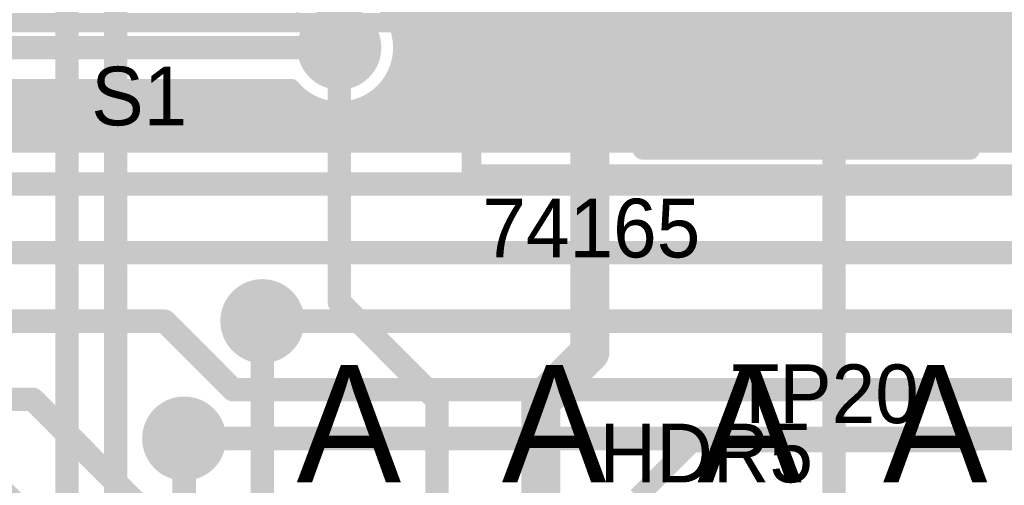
# Model space of a CAD drawing. Extents: x 7.17 to 14.1, y 4 to 11.75.
# Tile 65 of 219: x 8.34 to 8.84, y 7.76 to 8. Entities that reach past the tile are written whole.
import ezdxf

# ---------------------------------------------------------------- set-up
doc = ezdxf.new("R2010")
doc.units = 0
doc.layers.get('0').update_dxf_attribs({"linetype": 'CONTINUOUS'})
for name, color, linetype in [('BOTTOMLAYER', 5, 'CONTINUOUS'), ('BOTTOMSOLDER', 6, 'CONTINUOUS'), ('MECHANICAL1', 6, 'CONTINUOUS'), ('MECHANICAL5', 56, 'CONTINUOUS'), ('TOPLAYER', 1, 'CONTINUOUS'), ('TOPOVERLAY', 2, 'CONTINUOUS'), ('TOPPASTE', 8, 'CONTINUOUS'), ('TOPSOLDER', 216, 'CONTINUOUS')]:
    doc.layers.add(name, color=color, linetype=linetype)

# ---------------------------------------------------------------- blocks, each defined once
blk = doc.blocks.new('SWITCH_4_POS_SPST_66')
at = {"layer": 'TOPOVERLAY', "const_width": 0.01}
for points in [[(0.275, -0.2125), (0.275, 0.0625)], [(-0.055, -0.2125), (0.275, -0.2125)]]:
    blk.add_lwpolyline(points, dxfattribs=at)
at = {"layer": 'TOPOVERLAY', "const_width": 0.005}
blk.add_lwpolyline([(0.2725, -0.2125, 1), (0.2775, -0.2125, 1)], format="xyb", close=True, dxfattribs=at)
blk.add_lwpolyline([(0.2725, -0.2125, 1), (0.2775, -0.2125, 1)], format="xyb", close=True, dxfattribs=at)
blk = doc.blocks.new('SO16_67')
at = {"layer": 'MECHANICAL1', "const_width": 0.01}
for points in [[(0.195, -0.3775), (0.195, 0.0225)], [(0.0275, -0.3775), (0.0275, 0.005)], [(0, -0.355), (0, -0.345)], [(0, -0.345), (0.0275, -0.345)], [(0.195, -0.345), (0.2225, -0.345)], [(0, -0.355), (0.0275, -0.355)], [(0.195, -0.355), (0.2225, -0.355)], [(0.0275, -0.3775), (0.195, -0.3775)]]:
    blk.add_lwpolyline(points, dxfattribs=at)
at = {"layer": 'MECHANICAL1', "const_width": 0.005}
for points in [[(-0.0025, -0.345, 1), (0.0025, -0.345, 1)], [(-0.0025, -0.345, 1), (0.0025, -0.345, 1)], [(0.025, -0.345, 1), (0.03, -0.345, 1)], [(0.1925, -0.345, 1), (0.1975, -0.345, 1)], [(-0.0025, -0.355, 1), (0.0025, -0.355, 1)], [(-0.0025, -0.355, 1), (0.0025, -0.355, 1)], [(0.025, -0.355, 1), (0.03, -0.355, 1)], [(0.1925, -0.355, 1), (0.1975, -0.355, 1)], [(0.025, -0.3775, 1), (0.03, -0.3775, 1)], [(0.025, -0.3775, 1), (0.03, -0.3775, 1)], [(0.1925, -0.3775, 1), (0.1975, -0.3775, 1)], [(0.1925, -0.3775, 1), (0.1975, -0.3775, 1)]]:
    blk.add_lwpolyline(points, format="xyb", close=True, dxfattribs=at)
at = {"layer": 'TOPLAYER', "const_width": 0.024}
for points in [[(0.028457, -0.3), (-0.027543, -0.3)], [(0.248457, -0.3), (0.192457, -0.3)], [(0.028457, -0.35), (-0.027543, -0.35)], [(0.248457, -0.35), (0.192457, -0.35)]]:
    blk.add_lwpolyline(points, dxfattribs=at)
at = {"layer": 'TOPLAYER', "const_width": 0.012}
for points in [[(-0.033543, -0.3, 1), (-0.021543, -0.3, 1)], [(0.022457, -0.3, 1), (0.034457, -0.3, 1)], [(0.186457, -0.3, 1), (0.198457, -0.3, 1)], [(-0.033543, -0.35, 1), (-0.021543, -0.35, 1)], [(0.022457, -0.35, 1), (0.034457, -0.35, 1)], [(0.186457, -0.35, 1), (0.198457, -0.35, 1)]]:
    blk.add_lwpolyline(points, format="xyb", close=True, dxfattribs=at)
at = {"layer": 'TOPOVERLAY', "const_width": 0.01}
for points in [[(-0.06, -0.39), (-0.06, 0.04)], [(-0.06, -0.39), (0.28, -0.39)]]:
    blk.add_lwpolyline(points, dxfattribs=at)
at = {"layer": 'TOPOVERLAY', "const_width": 0.005}
blk.add_lwpolyline([(-0.0625, -0.39, 1), (-0.0575, -0.39, 1)], format="xyb", close=True, dxfattribs=at)
blk.add_lwpolyline([(-0.0625, -0.39, 1), (-0.0575, -0.39, 1)], format="xyb", close=True, dxfattribs=at)
at = {"layer": 'TOPPASTE', "const_width": 0.024}
for points in [[(0.028457, -0.3), (-0.027543, -0.3)], [(0.248457, -0.3), (0.192457, -0.3)], [(0.028457, -0.35), (-0.027543, -0.35)], [(0.248457, -0.35), (0.192457, -0.35)]]:
    blk.add_lwpolyline(points, dxfattribs=at)
at = {"layer": 'TOPPASTE', "const_width": 0.012}
for points in [[(-0.033543, -0.3, 1), (-0.021543, -0.3, 1)], [(0.022457, -0.3, 1), (0.034457, -0.3, 1)], [(0.186457, -0.3, 1), (0.198457, -0.3, 1)], [(-0.033543, -0.35, 1), (-0.021543, -0.35, 1)], [(0.022457, -0.35, 1), (0.034457, -0.35, 1)], [(0.186457, -0.35, 1), (0.198457, -0.35, 1)]]:
    blk.add_lwpolyline(points, format="xyb", close=True, dxfattribs=at)
at = {"layer": 'TOPSOLDER', "const_width": 0.032}
for points in [[(0.028457, -0.3), (-0.027543, -0.3)], [(0.248457, -0.3), (0.192457, -0.3)], [(0.028457, -0.35), (-0.027543, -0.35)], [(0.248457, -0.35), (0.192457, -0.35)]]:
    blk.add_lwpolyline(points, dxfattribs=at)
at = {"layer": 'TOPSOLDER', "const_width": 0.016}
for points in [[(-0.035543, -0.3, 1), (-0.019543, -0.3, 1)], [(0.020457, -0.3, 1), (0.036457, -0.3, 1)], [(0.184457, -0.3, 1), (0.200457, -0.3, 1)], [(-0.035543, -0.35, 1), (-0.019543, -0.35, 1)], [(0.020457, -0.35, 1), (0.036457, -0.35, 1)], [(0.184457, -0.35, 1), (0.200457, -0.35, 1)]]:
    blk.add_lwpolyline(points, format="xyb", close=True, dxfattribs=at)

msp = doc.modelspace()

# ---------------------------------------------------------------- linework, layer by layer
at = {"layer": 'BOTTOMLAYER'}
for points, const_width in [([(8.462834, 8.224904), (8.752738, 7.935)], 0.008), ([(8.469905, 8.224904), (8.759809, 7.935)], 0.008), ([(8.476976, 8.224904), (8.76688, 7.935)], 0.008), ([(8.484047, 8.224904), (8.773951, 7.935)], 0.008), ([(8.491118, 8.224904), (8.781022, 7.935)], 0.008), ([(8.498189, 8.224904), (8.788093, 7.935)], 0.008), ([(8.462911, 8.217756), (8.745667, 7.935)], 0.008), ([(8.463904, 8.209691), (8.738596, 7.935)], 0.008), ([(8.463208, 8.203316), (8.731524, 7.935)], 0.008), ([(8.461535, 8.197918), (8.724453, 7.935)], 0.008), ([(8.459139, 8.193244), (8.717382, 7.935)], 0.008), ([(8.34227, 8.189904), (8.597174, 7.935)], 0.008), ([(8.349341, 8.189904), (8.604245, 7.935)], 0.008), ([(8.356412, 8.189904), (8.611316, 7.935)], 0.008), ([(8.363483, 8.189904), (8.618387, 7.935)], 0.008), ([(8.370554, 8.189904), (8.625458, 7.935)], 0.008), ([(8.377625, 8.189904), (8.632529, 7.935)], 0.008), ([(8.384696, 8.189904), (8.6396, 7.935)], 0.008), ([(8.391767, 8.189904), (8.646671, 7.935)], 0.008), ([(8.398838, 8.189904), (8.653742, 7.935)], 0.008), ([(8.405909, 8.189904), (8.660813, 7.935)], 0.008), ([(8.456129, 8.189182), (8.710311, 7.935)], 0.008), ([(8.448401, 8.182768), (8.696169, 7.935)], 0.008), ([(8.452551, 8.185689), (8.70324, 7.935)], 0.008), ([(8.423063, 8.179821), (8.667884, 7.935)], 0.008), ([(8.43154, 8.178416), (8.674956, 7.935)], 0.008), ([(8.438103, 8.178924), (8.682027, 7.935)], 0.008), ([(8.443627, 8.180471), (8.689098, 7.935)], 0.008), ([(8.529665, 7.999339), (8.680108, 8.149781)], 0.008), ([(8.531755, 7.994357), (8.682273, 8.144875)], 0.008), ([(8.533032, 7.988564), (8.685079, 8.14061)], 0.008), ([(8.533113, 7.981573), (8.688463, 8.136923)], 0.008), ([(8.530577, 7.971966), (8.6809, 8.122289)], 0.008), ([(8.500682, 7.935), (8.678533, 8.112851)], 0.008), ([(8.507753, 7.935), (8.67867, 8.105917)], 0.008), ([(8.514824, 7.935), (8.679981, 8.100157)], 0.008), ([(8.521895, 7.935), (8.682097, 8.095201)], 0.008), ([(8.528966, 7.935), (8.68486, 8.090894)], 0.008), ([(8.536037, 7.935), (8.688204, 8.087167)], 0.008), ([(8.543109, 7.935), (8.681299, 8.07319)], 0.008), ([(8.55018, 7.935), (8.678589, 8.06341)], 0.008), ([(8.557251, 7.935), (8.678615, 8.056364)], 0.008), ([(8.564322, 7.935), (8.679859, 8.050537)], 0.008), ([(8.571393, 7.935), (8.681924, 8.045531)], 0.008), ([(8.578464, 7.935), (8.684644, 8.04118)], 0.008), ([(8.585535, 7.935), (8.687948, 8.037413)], 0.008), ([(8.635033, 7.935), (8.740033, 8.04)], 0.008), ([(8.642104, 7.935), (8.747104, 8.04)], 0.008), ([(8.649175, 7.935), (8.754175, 8.04)], 0.008), ([(8.656246, 7.935), (8.761246, 8.04)], 0.008), ([(8.663317, 7.935), (8.768317, 8.04)], 0.008), ([(8.670388, 7.935), (8.775388, 8.04)], 0.008), ([(8.677459, 7.935), (8.782459, 8.04)], 0.008), ([(8.68453, 7.935), (8.78953, 8.04)], 0.008), ([(8.691602, 7.935), (8.796602, 8.04)], 0.008), ([(8.698673, 7.935), (8.803673, 8.04)], 0.008), ([(8.705744, 7.935), (8.810744, 8.04)], 0.008), ([(8.712815, 7.935), (8.817815, 8.04)], 0.008), ([(8.719886, 7.935), (8.823253, 8.038367)], 0.008), ([(8.733481, 8.03911), (8.837591, 7.935)], 0.008), ([(8.739662, 8.04), (8.844662, 7.935)], 0.008), ([(8.746733, 8.04), (8.851733, 7.935)], 0.008), ([(8.753804, 8.04), (8.858804, 7.935)], 0.008), ([(8.760875, 8.04), (8.865875, 7.935)], 0.008), ([(8.767946, 8.04), (8.872946, 7.935)], 0.008), ([(8.775018, 8.04), (8.880017, 7.935)], 0.008), ([(8.782089, 8.04), (8.887089, 7.935)], 0.008), ([(8.78916, 8.04), (8.89416, 7.935)], 0.008), ([(8.796231, 8.04), (8.901231, 7.935)], 0.008), ([(8.803302, 8.04), (8.908302, 7.935)], 0.008), ([(8.592606, 7.935), (8.691817, 8.034211)], 0.008), ([(8.599677, 7.935), (8.696277, 8.0316)], 0.008), ([(8.627962, 7.935), (8.72572, 8.032759)], 0.008), ([(8.725701, 8.032747), (8.823449, 7.935)], 0.008), ([(8.726957, 7.935), (8.826788, 8.034831)], 0.008), ([(8.729878, 8.035642), (8.83052, 7.935)], 0.008), ([(8.734028, 7.935), (8.830324, 8.031296)], 0.008), ([(8.606748, 7.935), (8.701414, 8.029666)], 0.008), ([(8.613819, 7.935), (8.707418, 8.028598)], 0.008), ([(8.620891, 7.935), (8.714768, 8.028878)], 0.008), ([(8.7001, 8.030065), (8.795164, 7.935)], 0.008), ([(8.708713, 8.028522), (8.802235, 7.935)], 0.008), ([(8.715335, 8.028972), (8.809306, 7.935)], 0.008), ([(8.720897, 8.03048), (8.816378, 7.935)], 0.008), ([(8.741099, 7.935), (8.83386, 8.02776)], 0.008), ([(8.74817, 7.935), (8.837395, 8.024225)], 0.008), ([(8.755242, 7.935), (8.840931, 8.020689)], 0.008), ([(8.762313, 7.935), (8.844466, 8.017154)], 0.008), ([(8.769384, 7.935), (8.848002, 8.013618)], 0.008), ([(8.776455, 7.935), (8.851537, 8.010082)], 0.008), ([(8.783526, 7.935), (8.855073, 8.006547)], 0.008), ([(8.790597, 7.935), (8.858608, 8.003011)], 0.008), ([(8.797668, 7.935), (8.862144, 7.999476)], 0.008), ([(8.804739, 7.935), (8.86568, 7.99594)], 0.008), ([(8.532179, 7.992924), (8.590102, 7.935)], 0.008), ([(8.81181, 7.935), (8.869215, 7.992405)], 0.008), ([(8.309904, 7.984708), (8.501769, 7.984708)], 0.012), ([(8.818881, 7.935), (8.872751, 7.988869)], 0.008), ([(8.533269, 7.984762), (8.583031, 7.935)], 0.008), ([(8.825952, 7.935), (8.876286, 7.985334)], 0.008), ([(8.833024, 7.935), (8.879822, 7.981798)], 0.008), ([(8.532619, 7.978341), (8.57596, 7.935)], 0.008), ([(8.840095, 7.935), (8.883357, 7.978262)], 0.008), ([(8.530977, 7.972912), (8.568889, 7.935)], 0.008), ([(8.528605, 7.968213), (8.561818, 7.935)], 0.008), ([(8.309762, 7.935), (8.33947, 7.964708)], 0.008), ([(8.316833, 7.935), (8.346541, 7.964708)], 0.008), ([(8.323904, 7.935), (8.353612, 7.964708)], 0.008), ([(8.330704, 7.961052), (8.356756, 7.935)], 0.008), ([(8.330975, 7.935), (8.360684, 7.964708)], 0.008), ([(8.334186, 7.964642), (8.363827, 7.935)], 0.008), ([(8.33424, 7.964708), (8.477433, 7.964708)], 0.008), ([(8.338047, 7.935), (8.367755, 7.964708)], 0.008), ([(8.34119, 7.964708), (8.370898, 7.935)], 0.008), ([(8.345118, 7.935), (8.374826, 7.964708)], 0.008), ([(8.348261, 7.964708), (8.377969, 7.935)], 0.008), ([(8.352189, 7.935), (8.381897, 7.964708)], 0.008), ([(8.355332, 7.964708), (8.385041, 7.935)], 0.008), ([(8.35926, 7.935), (8.388968, 7.964708)], 0.008), ([(8.362404, 7.964708), (8.392112, 7.935)], 0.008), ([(8.366331, 7.935), (8.396039, 7.964708)], 0.008), ([(8.369475, 7.964708), (8.399183, 7.935)], 0.008), ([(8.373402, 7.935), (8.40311, 7.964708)], 0.008), ([(8.376546, 7.964708), (8.406254, 7.935)], 0.008), ([(8.380473, 7.935), (8.410181, 7.964708)], 0.008), ([(8.383617, 7.964708), (8.413325, 7.935)], 0.008), ([(8.387544, 7.935), (8.417252, 7.964708)], 0.008), ([(8.390688, 7.964708), (8.420396, 7.935)], 0.008), ([(8.394615, 7.935), (8.424323, 7.964708)], 0.008), ([(8.397759, 7.964708), (8.427467, 7.935)], 0.008), ([(8.401687, 7.935), (8.431394, 7.964708)], 0.008), ([(8.40483, 7.964708), (8.434538, 7.935)], 0.008), ([(8.408758, 7.935), (8.438466, 7.964708)], 0.008), ([(8.411901, 7.964708), (8.441609, 7.935)], 0.008), ([(8.415829, 7.935), (8.445537, 7.964708)], 0.008), ([(8.418972, 7.964708), (8.44868, 7.935)], 0.008), ([(8.4229, 7.935), (8.452608, 7.964708)], 0.008), ([(8.426044, 7.964708), (8.455751, 7.935)], 0.008), ([(8.429971, 7.935), (8.459679, 7.964708)], 0.008), ([(8.433115, 7.964708), (8.462823, 7.935)], 0.008), ([(8.437042, 7.935), (8.46675, 7.964708)], 0.008), ([(8.440186, 7.964708), (8.469894, 7.935)], 0.008), ([(8.444113, 7.935), (8.473821, 7.964708)], 0.008), ([(8.447257, 7.964708), (8.476965, 7.935)], 0.008), ([(8.451184, 7.935), (8.479061, 7.962877)], 0.008), ([(8.454328, 7.964708), (8.484036, 7.935)], 0.008), ([(8.461399, 7.964708), (8.491107, 7.935)], 0.008), ([(8.46847, 7.964708), (8.498178, 7.935)], 0.008), ([(8.475541, 7.964708), (8.505249, 7.935)], 0.008), ([(8.522061, 7.960615), (8.547676, 7.935)], 0.008), ([(8.525618, 7.964129), (8.554747, 7.935)], 0.008), ([(8.321994, 7.95562), (8.342614, 7.935)], 0.008), ([(8.326654, 7.958031), (8.349685, 7.935)], 0.008), ([(8.458255, 7.935), (8.482809, 7.959553)], 0.008), ([(8.465326, 7.935), (8.487138, 7.956812)], 0.008), ([(8.493611, 7.935), (8.514511, 7.9559)], 0.008), ([(8.513184, 7.955349), (8.533534, 7.935)], 0.008), ([(8.517933, 7.957672), (8.540605, 7.935)], 0.008), ([(8.316612, 7.953931), (8.335543, 7.935)], 0.008), ([(8.472397, 7.935), (8.49212, 7.954722)], 0.008), ([(8.479469, 7.935), (8.497913, 7.953445)], 0.008), ([(8.48654, 7.935), (8.504904, 7.953364)], 0.008), ([(8.492812, 7.954508), (8.51232, 7.935)], 0.008), ([(8.501178, 7.953214), (8.519391, 7.935)], 0.008), ([(8.507692, 7.95377), (8.526462, 7.935)], 0.008), ([(8.082604, 7.935), (9.080568, 7.935)], 0.008), ([(8.082604, 7.915), (9.104904, 7.915)], 0.012), ([(8.085912, 7.879904), (9.152405, 7.879904)], 0.012), ([(8.087604, 7.844904), (8.412405, 7.844904)], 0.012), ([(8.412405, 7.844904), (8.447405, 7.809904)], 0.012), ([(8.462405, 7.844904), (9.157405, 7.844904)], 0.012), ([(8.447405, 7.809904), (9.162405, 7.809904)], 0.012), ([(7.504904, 7.805), (8.344904, 7.805)], 0.012), ([(8.344904, 7.805), (8.399904, 7.75)], 0.012), ([(8.422405, 7.784904), (9.182405, 7.784904)], 0.012), ([(8.304904, 7.77), (8.369904, 7.705)], 0.03)]:
    msp.add_lwpolyline(points, dxfattribs=dict(at, const_width=const_width))
at = {"layer": 'BOTTOMLAYER', "const_width": 0.008}
for points in [[(8.477433, 8.004708, -0.704024), (8.533269, 7.984708)], [(8.533269, 7.984708, -0.704024), (8.477433, 7.964708)]]:
    msp.add_lwpolyline(points, format="xyb", dxfattribs=at)
at = {"layer": 'BOTTOMLAYER'}
for points, const_width in [([(8.527665, 7.999339, 1), (8.531665, 7.999339, 1)], 0.004), ([(8.529755, 7.994357, 1), (8.533755, 7.994357, 1)], 0.004), ([(8.530179, 7.992924, 1), (8.534179, 7.992924, 1)], 0.004), ([(8.498769, 7.984708, 1), (8.504769, 7.984708, 1)], 0.006), ([(8.531032, 7.988564, 1), (8.535032, 7.988564, 1)], 0.004), ([(8.531113, 7.981573, 1), (8.535113, 7.981573, 1)], 0.004), ([(8.531269, 7.984762, 1), (8.535269, 7.984762, 1)], 0.004), ([(8.531269, 7.984708, 1), (8.535269, 7.984708, 1)], 0.004), ([(8.531269, 7.984708, 1), (8.535269, 7.984708, 1)], 0.004), ([(8.530619, 7.978341, 1), (8.534619, 7.978341, 1)], 0.004), ([(8.528577, 7.971966, 1), (8.532577, 7.971966, 1)], 0.004), ([(8.528977, 7.972912, 1), (8.532977, 7.972912, 1)], 0.004), ([(8.526605, 7.968213, 1), (8.530605, 7.968213, 1)], 0.004), ([(8.33747, 7.964708, 1), (8.34147, 7.964708, 1)], 0.004), ([(8.33919, 7.964708, 1), (8.34319, 7.964708, 1)], 0.004), ([(8.344541, 7.964708, 1), (8.348541, 7.964708, 1)], 0.004), ([(8.346261, 7.964708, 1), (8.350261, 7.964708, 1)], 0.004), ([(8.351612, 7.964708, 1), (8.355612, 7.964708, 1)], 0.004), ([(8.353333, 7.964708, 1), (8.357333, 7.964708, 1)], 0.004), ([(8.358683, 7.964708, 1), (8.362683, 7.964708, 1)], 0.004), ([(8.360404, 7.964708, 1), (8.364404, 7.964708, 1)], 0.004), ([(8.365755, 7.964708, 1), (8.369755, 7.964708, 1)], 0.004), ([(8.367475, 7.964708, 1), (8.371475, 7.964708, 1)], 0.004), ([(8.372826, 7.964708, 1), (8.376826, 7.964708, 1)], 0.004), ([(8.374546, 7.964708, 1), (8.378546, 7.964708, 1)], 0.004), ([(8.379897, 7.964708, 1), (8.383897, 7.964708, 1)], 0.004), ([(8.381617, 7.964708, 1), (8.385617, 7.964708, 1)], 0.004), ([(8.386968, 7.964708, 1), (8.390968, 7.964708, 1)], 0.004), ([(8.388688, 7.964708, 1), (8.392688, 7.964708, 1)], 0.004), ([(8.394039, 7.964708, 1), (8.398039, 7.964708, 1)], 0.004), ([(8.395759, 7.964708, 1), (8.399759, 7.964708, 1)], 0.004), ([(8.40111, 7.964708, 1), (8.40511, 7.964708, 1)], 0.004), ([(8.40283, 7.964708, 1), (8.40683, 7.964708, 1)], 0.004), ([(8.408181, 7.964708, 1), (8.412181, 7.964708, 1)], 0.004), ([(8.409901, 7.964708, 1), (8.413901, 7.964708, 1)], 0.004), ([(8.415252, 7.964708, 1), (8.419252, 7.964708, 1)], 0.004), ([(8.416972, 7.964708, 1), (8.420972, 7.964708, 1)], 0.004), ([(8.422323, 7.964708, 1), (8.426323, 7.964708, 1)], 0.004), ([(8.424043, 7.964708, 1), (8.428043, 7.964708, 1)], 0.004), ([(8.429395, 7.964708, 1), (8.433395, 7.964708, 1)], 0.004), ([(8.431115, 7.964708, 1), (8.435115, 7.964708, 1)], 0.004), ([(8.436466, 7.964708, 1), (8.440466, 7.964708, 1)], 0.004), ([(8.438186, 7.964708, 1), (8.442186, 7.964708, 1)], 0.004), ([(8.443537, 7.964708, 1), (8.447537, 7.964708, 1)], 0.004), ([(8.445257, 7.964708, 1), (8.449257, 7.964708, 1)], 0.004), ([(8.450608, 7.964708, 1), (8.454608, 7.964708, 1)], 0.004), ([(8.452328, 7.964708, 1), (8.456328, 7.964708, 1)], 0.004), ([(8.457679, 7.964708, 1), (8.461679, 7.964708, 1)], 0.004), ([(8.459399, 7.964708, 1), (8.463399, 7.964708, 1)], 0.004), ([(8.46475, 7.964708, 1), (8.46875, 7.964708, 1)], 0.004), ([(8.46647, 7.964708, 1), (8.47047, 7.964708, 1)], 0.004), ([(8.471821, 7.964708, 1), (8.475821, 7.964708, 1)], 0.004), ([(8.473541, 7.964708, 1), (8.477541, 7.964708, 1)], 0.004), ([(8.475433, 7.964708, 1), (8.479433, 7.964708, 1)], 0.004), ([(8.475433, 7.964708, 1), (8.479433, 7.964708, 1)], 0.004), ([(8.477061, 7.962877, 1), (8.481061, 7.962877, 1)], 0.004), ([(8.520061, 7.960615, 1), (8.524061, 7.960615, 1)], 0.004), ([(8.523618, 7.964129, 1), (8.527618, 7.964129, 1)], 0.004), ([(8.480809, 7.959553, 1), (8.484809, 7.959553, 1)], 0.004), ([(8.485138, 7.956812, 1), (8.489138, 7.956812, 1)], 0.004), ([(8.511184, 7.955349, 1), (8.515184, 7.955349, 1)], 0.004), ([(8.512511, 7.9559, 1), (8.516511, 7.9559, 1)], 0.004), ([(8.515933, 7.957672, 1), (8.519933, 7.957672, 1)], 0.004), ([(8.49012, 7.954722, 1), (8.49412, 7.954722, 1)], 0.004), ([(8.490812, 7.954508, 1), (8.494812, 7.954508, 1)], 0.004), ([(8.495913, 7.953445, 1), (8.499913, 7.953445, 1)], 0.004), ([(8.499178, 7.953214, 1), (8.503178, 7.953214, 1)], 0.004), ([(8.502904, 7.953364, 1), (8.506904, 7.953364, 1)], 0.004), ([(8.505693, 7.95377, 1), (8.509692, 7.95377, 1)], 0.004), ([(8.333543, 7.935, 1), (8.337543, 7.935, 1)], 0.004), ([(8.336047, 7.935, 1), (8.340047, 7.935, 1)], 0.004), ([(8.340614, 7.935, 1), (8.344614, 7.935, 1)], 0.004), ([(8.343118, 7.935, 1), (8.347118, 7.935, 1)], 0.004), ([(8.347685, 7.935, 1), (8.351685, 7.935, 1)], 0.004), ([(8.350189, 7.935, 1), (8.354189, 7.935, 1)], 0.004), ([(8.354756, 7.935, 1), (8.358756, 7.935, 1)], 0.004), ([(8.35726, 7.935, 1), (8.36126, 7.935, 1)], 0.004), ([(8.361827, 7.935, 1), (8.365827, 7.935, 1)], 0.004), ([(8.364331, 7.935, 1), (8.368331, 7.935, 1)], 0.004), ([(8.368898, 7.935, 1), (8.372898, 7.935, 1)], 0.004), ([(8.371402, 7.935, 1), (8.375402, 7.935, 1)], 0.004), ([(8.375969, 7.935, 1), (8.379969, 7.935, 1)], 0.004), ([(8.378473, 7.935, 1), (8.382473, 7.935, 1)], 0.004), ([(8.38304, 7.935, 1), (8.38704, 7.935, 1)], 0.004), ([(8.385544, 7.935, 1), (8.389544, 7.935, 1)], 0.004), ([(8.390112, 7.935, 1), (8.394112, 7.935, 1)], 0.004), ([(8.392615, 7.935, 1), (8.396615, 7.935, 1)], 0.004), ([(8.397183, 7.935, 1), (8.401183, 7.935, 1)], 0.004), ([(8.399686, 7.935, 1), (8.403686, 7.935, 1)], 0.004), ([(8.404254, 7.935, 1), (8.408254, 7.935, 1)], 0.004), ([(8.406758, 7.935, 1), (8.410758, 7.935, 1)], 0.004), ([(8.411325, 7.935, 1), (8.415325, 7.935, 1)], 0.004), ([(8.413829, 7.935, 1), (8.417829, 7.935, 1)], 0.004), ([(8.418396, 7.935, 1), (8.422396, 7.935, 1)], 0.004), ([(8.4209, 7.935, 1), (8.4249, 7.935, 1)], 0.004), ([(8.425467, 7.935, 1), (8.429467, 7.935, 1)], 0.004), ([(8.427971, 7.935, 1), (8.431971, 7.935, 1)], 0.004), ([(8.432538, 7.935, 1), (8.436538, 7.935, 1)], 0.004), ([(8.435042, 7.935, 1), (8.439042, 7.935, 1)], 0.004), ([(8.439609, 7.935, 1), (8.443609, 7.935, 1)], 0.004), ([(8.442113, 7.935, 1), (8.446113, 7.935, 1)], 0.004), ([(8.44668, 7.935, 1), (8.45068, 7.935, 1)], 0.004), ([(8.449184, 7.935, 1), (8.453184, 7.935, 1)], 0.004), ([(8.453751, 7.935, 1), (8.457752, 7.935, 1)], 0.004), ([(8.456255, 7.935, 1), (8.460255, 7.935, 1)], 0.004), ([(8.460823, 7.935, 1), (8.464823, 7.935, 1)], 0.004), ([(8.463326, 7.935, 1), (8.467326, 7.935, 1)], 0.004), ([(8.467894, 7.935, 1), (8.471894, 7.935, 1)], 0.004), ([(8.470398, 7.935, 1), (8.474398, 7.935, 1)], 0.004), ([(8.474965, 7.935, 1), (8.478965, 7.935, 1)], 0.004), ([(8.477469, 7.935, 1), (8.481469, 7.935, 1)], 0.004), ([(8.482036, 7.935, 1), (8.486036, 7.935, 1)], 0.004), ([(8.48454, 7.935, 1), (8.48854, 7.935, 1)], 0.004), ([(8.489107, 7.935, 1), (8.493107, 7.935, 1)], 0.004), ([(8.491611, 7.935, 1), (8.495611, 7.935, 1)], 0.004), ([(8.496178, 7.935, 1), (8.500178, 7.935, 1)], 0.004), ([(8.498682, 7.935, 1), (8.502682, 7.935, 1)], 0.004), ([(8.503249, 7.935, 1), (8.507249, 7.935, 1)], 0.004), ([(8.505753, 7.935, 1), (8.509753, 7.935, 1)], 0.004), ([(8.51032, 7.935, 1), (8.51432, 7.935, 1)], 0.004), ([(8.512824, 7.935, 1), (8.516824, 7.935, 1)], 0.004), ([(8.517391, 7.935, 1), (8.521391, 7.935, 1)], 0.004), ([(8.519895, 7.935, 1), (8.523895, 7.935, 1)], 0.004), ([(8.524463, 7.935, 1), (8.528462, 7.935, 1)], 0.004), ([(8.526966, 7.935, 1), (8.530966, 7.935, 1)], 0.004), ([(8.531534, 7.935, 1), (8.535534, 7.935, 1)], 0.004), ([(8.534037, 7.935, 1), (8.538037, 7.935, 1)], 0.004), ([(8.538605, 7.935, 1), (8.542605, 7.935, 1)], 0.004), ([(8.541108, 7.935, 1), (8.545108, 7.935, 1)], 0.004), ([(8.545676, 7.935, 1), (8.549676, 7.935, 1)], 0.004), ([(8.54818, 7.935, 1), (8.55218, 7.935, 1)], 0.004), ([(8.552747, 7.935, 1), (8.556747, 7.935, 1)], 0.004), ([(8.555251, 7.935, 1), (8.559251, 7.935, 1)], 0.004), ([(8.559818, 7.935, 1), (8.563818, 7.935, 1)], 0.004), ([(8.562322, 7.935, 1), (8.566322, 7.935, 1)], 0.004), ([(8.566889, 7.935, 1), (8.570889, 7.935, 1)], 0.004), ([(8.569393, 7.935, 1), (8.573393, 7.935, 1)], 0.004), ([(8.57396, 7.935, 1), (8.57796, 7.935, 1)], 0.004), ([(8.576464, 7.935, 1), (8.580464, 7.935, 1)], 0.004), ([(8.581031, 7.935, 1), (8.585031, 7.935, 1)], 0.004), ([(8.583535, 7.935, 1), (8.587535, 7.935, 1)], 0.004), ([(8.588102, 7.935, 1), (8.592102, 7.935, 1)], 0.004), ([(8.590606, 7.935, 1), (8.594606, 7.935, 1)], 0.004), ([(8.595173, 7.935, 1), (8.599173, 7.935, 1)], 0.004), ([(8.597677, 7.935, 1), (8.601677, 7.935, 1)], 0.004), ([(8.602245, 7.935, 1), (8.606245, 7.935, 1)], 0.004), ([(8.604748, 7.935, 1), (8.608748, 7.935, 1)], 0.004), ([(8.609316, 7.935, 1), (8.613316, 7.935, 1)], 0.004), ([(8.611819, 7.935, 1), (8.61582, 7.935, 1)], 0.004), ([(8.616387, 7.935, 1), (8.620387, 7.935, 1)], 0.004), ([(8.618891, 7.935, 1), (8.622891, 7.935, 1)], 0.004), ([(8.623458, 7.935, 1), (8.627458, 7.935, 1)], 0.004), ([(8.625962, 7.935, 1), (8.629962, 7.935, 1)], 0.004), ([(8.630529, 7.935, 1), (8.634529, 7.935, 1)], 0.004), ([(8.633033, 7.935, 1), (8.637033, 7.935, 1)], 0.004), ([(8.6376, 7.935, 1), (8.6416, 7.935, 1)], 0.004), ([(8.640104, 7.935, 1), (8.644104, 7.935, 1)], 0.004), ([(8.644671, 7.935, 1), (8.648671, 7.935, 1)], 0.004), ([(8.647175, 7.935, 1), (8.651175, 7.935, 1)], 0.004), ([(8.651742, 7.935, 1), (8.655742, 7.935, 1)], 0.004), ([(8.654246, 7.935, 1), (8.658246, 7.935, 1)], 0.004), ([(8.658813, 7.935, 1), (8.662813, 7.935, 1)], 0.004), ([(8.661317, 7.935, 1), (8.665317, 7.935, 1)], 0.004), ([(8.665885, 7.935, 1), (8.669885, 7.935, 1)], 0.004), ([(8.668388, 7.935, 1), (8.672388, 7.935, 1)], 0.004), ([(8.672956, 7.935, 1), (8.676956, 7.935, 1)], 0.004), ([(8.675459, 7.935, 1), (8.679459, 7.935, 1)], 0.004), ([(8.680027, 7.935, 1), (8.684027, 7.935, 1)], 0.004), ([(8.682531, 7.935, 1), (8.68653, 7.935, 1)], 0.004), ([(8.687098, 7.935, 1), (8.691098, 7.935, 1)], 0.004), ([(8.689602, 7.935, 1), (8.693602, 7.935, 1)], 0.004), ([(8.694169, 7.935, 1), (8.698169, 7.935, 1)], 0.004), ([(8.696673, 7.935, 1), (8.700673, 7.935, 1)], 0.004), ([(8.70124, 7.935, 1), (8.70524, 7.935, 1)], 0.004), ([(8.703744, 7.935, 1), (8.707744, 7.935, 1)], 0.004), ([(8.708311, 7.935, 1), (8.712311, 7.935, 1)], 0.004), ([(8.710815, 7.935, 1), (8.714815, 7.935, 1)], 0.004), ([(8.715382, 7.935, 1), (8.719382, 7.935, 1)], 0.004), ([(8.717886, 7.935, 1), (8.721886, 7.935, 1)], 0.004), ([(8.722453, 7.935, 1), (8.726453, 7.935, 1)], 0.004), ([(8.724957, 7.935, 1), (8.728957, 7.935, 1)], 0.004), ([(8.729524, 7.935, 1), (8.733524, 7.935, 1)], 0.004), ([(8.732028, 7.935, 1), (8.736028, 7.935, 1)], 0.004), ([(8.736595, 7.935, 1), (8.740595, 7.935, 1)], 0.004), ([(8.739099, 7.935, 1), (8.743099, 7.935, 1)], 0.004), ([(8.743667, 7.935, 1), (8.747667, 7.935, 1)], 0.004), ([(8.74617, 7.935, 1), (8.75017, 7.935, 1)], 0.004), ([(8.750738, 7.935, 1), (8.754738, 7.935, 1)], 0.004), ([(8.753241, 7.935, 1), (8.757241, 7.935, 1)], 0.004), ([(8.757809, 7.935, 1), (8.761809, 7.935, 1)], 0.004), ([(8.760313, 7.935, 1), (8.764313, 7.935, 1)], 0.004), ([(8.76488, 7.935, 1), (8.76888, 7.935, 1)], 0.004), ([(8.767384, 7.935, 1), (8.771384, 7.935, 1)], 0.004), ([(8.771951, 7.935, 1), (8.775951, 7.935, 1)], 0.004), ([(8.774455, 7.935, 1), (8.778455, 7.935, 1)], 0.004), ([(8.779022, 7.935, 1), (8.783022, 7.935, 1)], 0.004), ([(8.781526, 7.935, 1), (8.785526, 7.935, 1)], 0.004), ([(8.786093, 7.935, 1), (8.790093, 7.935, 1)], 0.004), ([(8.788597, 7.935, 1), (8.792597, 7.935, 1)], 0.004), ([(8.793164, 7.935, 1), (8.797164, 7.935, 1)], 0.004), ([(8.795668, 7.935, 1), (8.799668, 7.935, 1)], 0.004), ([(8.800235, 7.935, 1), (8.804235, 7.935, 1)], 0.004), ([(8.802739, 7.935, 1), (8.806739, 7.935, 1)], 0.004), ([(8.807306, 7.935, 1), (8.811307, 7.935, 1)], 0.004), ([(8.80981, 7.935, 1), (8.81381, 7.935, 1)], 0.004), ([(8.814378, 7.935, 1), (8.818378, 7.935, 1)], 0.004), ([(8.816881, 7.935, 1), (8.820881, 7.935, 1)], 0.004), ([(8.821449, 7.935, 1), (8.825449, 7.935, 1)], 0.004), ([(8.823953, 7.935, 1), (8.827953, 7.935, 1)], 0.004), ([(8.82852, 7.935, 1), (8.83252, 7.935, 1)], 0.004), ([(8.831024, 7.935, 1), (8.835024, 7.935, 1)], 0.004), ([(8.835591, 7.935, 1), (8.839591, 7.935, 1)], 0.004), ([(8.838095, 7.935, 1), (8.842095, 7.935, 1)], 0.004), ([(8.842662, 7.935, 1), (8.846662, 7.935, 1)], 0.004), ([(8.409405, 7.844904, 1), (8.415405, 7.844904, 1)], 0.006), ([(8.409405, 7.844904, 1), (8.415405, 7.844904, 1)], 0.006), ([(8.459405, 7.844904, 1), (8.465405, 7.844904, 1)], 0.006), ([(8.444405, 7.809904, 1), (8.450405, 7.809904, 1)], 0.006), ([(8.444405, 7.809904, 1), (8.450405, 7.809904, 1)], 0.006), ([(8.341904, 7.805, 1), (8.347904, 7.805, 1)], 0.006), ([(8.341904, 7.805, 1), (8.347904, 7.805, 1)], 0.006), ([(8.419405, 7.784904, 1), (8.425405, 7.784904, 1)], 0.006)]:
    msp.add_lwpolyline(points, format="xyb", close=True, dxfattribs=dict(at, const_width=const_width))
at = {"layer": 'BOTTOMSOLDER', "const_width": 0.0215}
for points in [[(8.774154, 8.01, 1), (8.795654, 8.01, 1)], [(8.491019, 7.984708, 1), (8.512519, 7.984708, 1)], [(8.534154, 7.96, 1), (8.555654, 7.96, 1)], [(8.451655, 7.844904, 1), (8.473155, 7.844904, 1)], [(8.411655, 7.784904, 1), (8.433155, 7.784904, 1)]]:
    msp.add_lwpolyline(points, format="xyb", close=True, dxfattribs=at)
at = {"layer": 'TOPLAYER'}
for points, const_width in [([(8.362405, 7.522499), (8.362405, 8.274904)], 0.012), ([(8.744904, 7.985), (8.744904, 8.18)], 0.012), ([(8.387405, 7.539904), (8.387405, 8.164904)], 0.012), ([(8.501769, 7.854708), (8.501769, 7.984708)], 0.012), ([(8.744904, 7.985), (8.754904, 7.975)], 0.012), ([(8.754904, 7.68), (8.754904, 7.975)], 0.012), ([(8.544904, 7.96), (8.629904, 7.96)], 0.02), ([(8.629904, 7.828896), (8.629904, 7.96)], 0.02), ([(8.501769, 7.854708), (8.551769, 7.804708)], 0.012), ([(8.462405, 7.74054), (8.462405, 7.844904)], 0.012), ([(8.604904, 7.803896), (8.629904, 7.828896)], 0.02), ([(8.604904, 7.705), (8.604904, 7.803896)], 0.02), ([(8.551769, 7.669708), (8.551769, 7.804708)], 0.012), ([(8.422405, 7.544904), (8.422405, 7.784904)], 0.012)]:
    msp.add_lwpolyline(points, dxfattribs=dict(at, const_width=const_width))
for points, const_width in [([(8.498769, 7.984708, 1), (8.504769, 7.984708, 1)], 0.006), ([(8.741904, 7.985, 1), (8.747904, 7.985, 1)], 0.006), ([(8.741904, 7.985, 1), (8.747904, 7.985, 1)], 0.006), ([(8.751904, 7.975, 1), (8.757904, 7.975, 1)], 0.006), ([(8.751904, 7.975, 1), (8.757904, 7.975, 1)], 0.006), ([(8.539904, 7.96, 1), (8.549904, 7.96, 1)], 0.01), ([(8.624904, 7.96, 1), (8.634904, 7.96, 1)], 0.01), ([(8.624904, 7.96, 1), (8.634904, 7.96, 1)], 0.01), ([(8.498769, 7.854708, 1), (8.504769, 7.854708, 1)], 0.006), ([(8.498769, 7.854708, 1), (8.504769, 7.854708, 1)], 0.006), ([(8.459405, 7.844904, 1), (8.465405, 7.844904, 1)], 0.006), ([(8.624904, 7.828896, 1), (8.634904, 7.828896, 1)], 0.01), ([(8.624904, 7.828896, 1), (8.634904, 7.828896, 1)], 0.01), ([(8.599904, 7.803896, 1), (8.609904, 7.803896, 1)], 0.01), ([(8.599904, 7.803896, 1), (8.609904, 7.803896, 1)], 0.01), ([(8.548769, 7.804708, 1), (8.554769, 7.804708, 1)], 0.006), ([(8.548769, 7.804708, 1), (8.554769, 7.804708, 1)], 0.006), ([(8.419405, 7.784904, 1), (8.425405, 7.784904, 1)], 0.006)]:
    msp.add_lwpolyline(points, format="xyb", close=True, dxfattribs=dict(at, const_width=const_width))
at = {"layer": 'TOPOVERLAY', "const_width": 0.01}
for points in [[(8.654404, 7.755), (8.682184, 7.78278)], [(8.682184, 7.78278), (8.825404, 7.78278)]]:
    msp.add_lwpolyline(points, dxfattribs=at)
at = {"layer": 'TOPOVERLAY', "const_width": 0.005}
for points in [[(8.679684, 7.78278, 1), (8.684684, 7.78278, 1)], [(8.679684, 7.78278, 1), (8.684684, 7.78278, 1)], [(8.822904, 7.78278, 1), (8.827904, 7.78278, 1)]]:
    msp.add_lwpolyline(points, format="xyb", close=True, dxfattribs=at)
at = {"layer": 'TOPSOLDER', "const_width": 0.0215}
for points in [[(8.774154, 8.01, 1), (8.795654, 8.01, 1)], [(8.491019, 7.984708, 1), (8.512519, 7.984708, 1)], [(8.534154, 7.96, 1), (8.555654, 7.96, 1)], [(8.451655, 7.844904, 1), (8.473155, 7.844904, 1)], [(8.411655, 7.784904, 1), (8.433155, 7.784904, 1)]]:
    msp.add_lwpolyline(points, format="xyb", close=True, dxfattribs=at)

# ---------------------------------------------------------------- block references
for name, p in [('SO16_67', (8.629447, 8.31)), ('SWITCH_4_POS_SPST_66', (8.289447, 8.21))]:
    msp.add_blockref(name, p)

# ---------------------------------------------------------------- texts
at = {"layer": 'MECHANICAL1'}
for s, p in [('74165', (8.574904, 7.8775)), ('HDR5', (8.634904, 7.7625))]:
    msp.add_text(s, height=0.03, dxfattribs=at).set_placement(p)
at = {"layer": 'MECHANICAL5'}
for p in [(8.479904, 7.7625), (8.584904, 7.7625), (8.684904, 7.7625), (8.779904, 7.7625)]:
    msp.add_text('A', height=0.06, dxfattribs=at).set_placement(p)
at = {"layer": 'TOPOVERLAY'}
for s, p in [('S1', (8.374904, 7.945)), ('TP20', (8.702404, 7.79278))]:
    msp.add_text(s, height=0.03, dxfattribs=at).set_placement(p)

doc.saveas('drawing.dxf')
